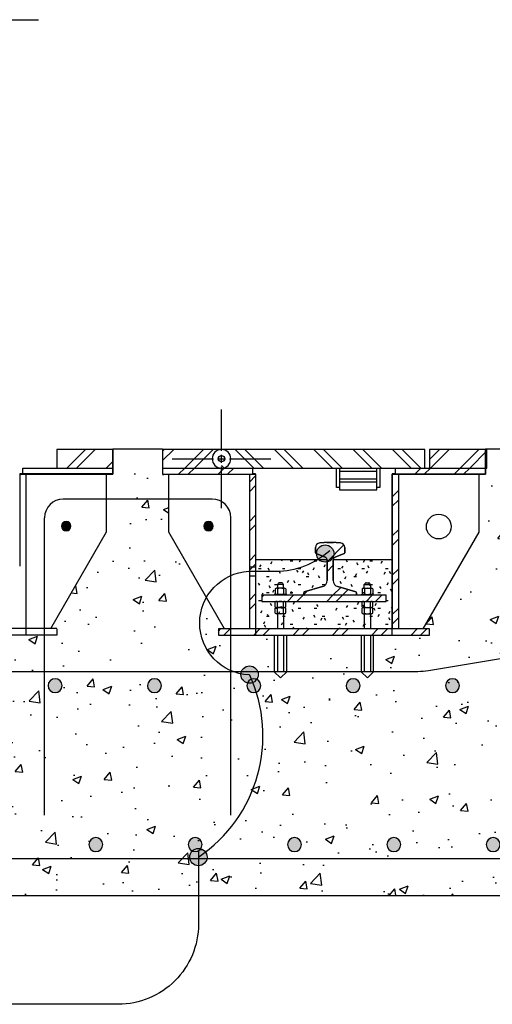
# Model space of a CAD drawing. Header units: inches. Extents: x 144.6 to 168.5, y 21.9 to 43.
# Tile 6 of 7: x 161 to 164, y 36.7 to 42.9. Entities that reach past the tile are written whole.
import ezdxf

# ---------------------------------------------------------------- set-up
doc = ezdxf.new("R2010")
doc.units = ezdxf.units.IN
doc.header["$MEASUREMENT"] = 0
doc.linetypes.add('HIDDEN', pattern=[0.375, 0.25, -0.125])
for name, color, linetype in [('E-DETL-GRPH', 3, 'Continuous'), ('G-Anno-Std-Scrn', 250, 'Continuous'), ('G-ANNO-STD-SCRN-HIDD', 250, 'HIDDEN')]:
    doc.layers.add(name, color=color, linetype=linetype)
pattern_1 = [(45, (160.82217, 48.16254), (-0.1225314, 0.1225314), []), (45, (160.82217, 48.3482), (-0.1225314, 0.1225314), [])]

# ---------------------------------------------------------------- blocks, each defined once
blk = doc.blocks.new('Reinforcing Bar Section_USACE - __9-1453024-Section 31')
h = blk.add_hatch(color=256)
h.dxf.hatch_style = 1
h.paths.add_polyline_path([(770.743, -19.078, 1), (771.868, -19.078, 1)])
for radius, start, end in [(0.562, 0, 180), (0.563, 180, 360)]:
    blk.add_arc((771.305, -19.078), radius, start, end)
blk = doc.blocks.new('Reinforcing Bar Section_USACE - __9-1493162-Section 31')
h = blk.add_hatch(color=256)
h.dxf.hatch_style = 1
h.paths.add_polyline_path([(773.77, -31.894, 1), (774.895, -31.894, 1)])
for start, end in [(0, 180), (180, 0)]:
    blk.add_arc((774.332, -31.894), 0.562, start, end)
blk = doc.blocks.new('*U9')
at = {"layer": 'G-Anno-Std-Scrn', "color": 0, "lineweight": -3, "transparency": 16777216}
for p, q in [((0, 0.05), (0, 0.308)), ((-0.308, 0), (-0.05, 0)), ((0.05, 0), (0.308, 0)), ((0, -0.308), (0, -0.05))]:
    blk.add_line(p, q, dxfattribs=at)
at = {"layer": 'G-Anno-Std-Scrn', "color": 0, "linetype": 'Continuous', "lineweight": -3, "transparency": 16777216}
for p, q in [((-0.025, 0), (0.025, 0)), ((0, -0.025), (0, 0.025))]:
    blk.add_line(p, q, dxfattribs=at)

msp = doc.modelspace()

# ---------------------------------------------------------------- hatches: boundary and pattern name
at = {"layer": 'E-DETL-GRPH', "lineweight": -3}
for points in [[(162.9716, 39.5678), (162.9366, 39.597), (162.9075, 39.597), (162.8754, 39.5707), (162.8695, 39.5415), (162.8783, 39.5153), (162.8958, 39.4978), (162.9366, 39.492), (162.9658, 39.5124)], [(162.5002, 38.8128), (162.4652, 38.842), (162.436, 38.842), (162.404, 38.8157), (162.3981, 38.7866), (162.4069, 38.7603), (162.4244, 38.7428), (162.4652, 38.737), (162.4944, 38.7574)], [(162.1822, 37.6739), (162.1472, 37.703), (162.118, 37.703), (162.0859, 37.6768), (162.0801, 37.6476), (162.0888, 37.6213), (162.1063, 37.6039), (162.1471, 37.598), (162.1763, 37.6185)]]:
    msp.add_hatch(color=256, dxfattribs=at).paths.add_polyline_path(points)
at = {"layer": 'G-Anno-Std-Scrn', "lineweight": -3}
h = msp.add_hatch(dxfattribs=at)
h.set_pattern_fill('AR-CONC', color=256, scale=0.07736, style=0)
h.set_pattern_definition([(50, (156.53366, 35.7097), (0.55487, -0.048545), [0.05802, -0.638217]), (355, (156.53366, 35.7097), (-0.107338, 0.581893), [0.046416, -0.510573]), (100.4514, (156.5799, 35.70565), (0.447532, 0.533348), [0.04931, -0.5424]), (46.184, (156.53366, 35.8644), (0.825614, -0.128045), [0.08703, -0.957325]), (96.6356, (156.6025, 35.85374), (0.72305, 0.753574), [0.073964, -0.8136]), (351.184, (156.5337, 35.8644), (0.72305, 0.753574), [0.069624, -0.76586]), (21, (156.61102, 35.82573), (0.461765, -0.311464), [0.05802, -0.638217]), (326, (156.611, 35.82573), (0.188228, 0.560973), [0.046416, -0.510573]), (71.4514, (156.6495, 35.7998), (0.649993, 0.24951), [0.04931, -0.5424]), (37.5, (156.53366, 35.7097), (0.0094068, 0.2575254), [0, -0.504385, 0, -0.5183094, 0, -0.5125075]), (7.5, (156.53366, 35.7097), (0.2035096, 0.3051154), [0, -0.295514, 0, -0.492781, 0, -0.195333]), (327.5, (156.36115, 35.7097), (0.412963, -0.0174484), [0, -0.193399, 0, -0.603405, 0, -0.800672]), (317.5, (156.2838, 35.7097), (0.451151, 0.077441), [0, -0.251419, 0, -0.400723, 0, -0.568593])])
h.paths.add_polyline_path([(168.3893, 40.1945), (163.9296, 40.1945), (163.9296, 40.0759), (163.92, 40.0372), (163.8813, 40.0372), (163.8813, 39.6757), (163.5332, 39.0728), (163.5718, 39.0728), (163.5718, 39.0341), (163.2237, 39.0341), (163.2237, 38.8056), (163.185, 38.767), (163.1464, 38.8056), (163.1464, 39.0341), (162.6822, 39.0341), (162.6822, 38.8056), (162.6435, 38.767), (162.6048, 38.8056), (162.6048, 39.0341), (162.4888, 39.0341), (162.2567, 39.0341), (162.2567, 39.0728), (162.2954, 39.0728), (161.9473, 39.6757), (161.9473, 40.0372), (161.9086, 40.0372), (161.9086, 40.1945), (161.5992, 40.1945), (161.5992, 40.0372), (161.5605, 40.0372), (161.5605, 39.6783), (161.2124, 39.0753), (161.251, 39.0753), (161.251, 39.0341), (160.9029, 39.0341), (160.9029, 38.8056), (160.8643, 38.767), (160.8256, 38.8056), (160.8256, 39.0341), (160.3614, 39.0341), (160.3614, 38.8056), (160.3227, 38.767), (160.2841, 38.8056), (160.2841, 39.0341), (160.168, 39.0341), (159.9359, 39.0341), (159.9359, 39.0753), (159.9746, 39.0753), (159.6265, 39.6783), (159.6265, 40.0372), (159.5878, 40.0372), (159.5878, 40.1945), (158.4661, 40.1945), (158.4661, 37.4095), (168.3893, 37.4095), (168.3893, 38.7283), (168.2733, 38.767), (168.5053, 38.8443), (168.3893, 38.883)])
h = msp.add_hatch(dxfattribs=at)
h.set_pattern_fill('FP_6', color=256, scale=0.07736, style=0, pattern_type=2)
h.set_pattern_definition(pattern_1)
h.paths.add_polyline_path([(161.5992, 40.0759), (161.5992, 40.192), (161.251, 40.192), (161.251, 40.0759)])
h = msp.add_hatch(dxfattribs=at)
h.set_pattern_fill('FP_6', color=256, scale=0.07736, style=0, pattern_type=2)
h.set_pattern_definition(pattern_1)
h.paths.add_polyline_path([(161.9086, 40.0759), (162.2761, 40.0759), (162.2761, 40.192), (161.9086, 40.192)])
h = msp.add_hatch(dxfattribs=at)
h.set_pattern_fill('FP_7', color=256, scale=0.07736, style=0, pattern_type=2)
h.set_pattern_definition([(135, (160.82217, 48.16254), (-0.1225314, -0.1225314), []), (135, (160.82217, 48.3482), (-0.1225314, -0.1225314), [])])
h.paths.add_polyline_path([(163.5435, 40.0759), (163.5435, 40.192), (162.2761, 40.192), (162.2761, 40.0759), (163.0437, 40.0759)])
h = msp.add_hatch(dxfattribs=at)
h.set_pattern_fill('FP_6', color=256, scale=0.07736, style=0, pattern_type=2)
h.set_pattern_definition(pattern_1)
h.paths.add_polyline_path([(163.9296, 40.0759), (163.9296, 40.192), (163.5718, 40.192), (163.5718, 40.0759)])
h = msp.add_hatch(dxfattribs=at)
h.set_pattern_fill('FP_6', color=256, scale=0.07736, style=0, pattern_type=2)
h.set_pattern_definition(pattern_1)
h.paths.add_polyline_path([(163.92, 40.0372), (163.92, 40.0759), (163.3591, 40.0759), (163.3591, 40.0372), (163.5718, 40.0372)])
h.paths.add_polyline_path([(162.4695, 40.0372), (162.4695, 40.0759), (161.9086, 40.0759), (161.9086, 40.0372), (161.9857, 40.0372)])
h = msp.add_hatch(dxfattribs=at)
h.set_pattern_fill('FP_6', color=256, scale=0.07736, style=0, pattern_type=2)
h.set_pattern_definition(pattern_1)
h.paths.add_polyline_path([(162.4888, 39.0728), (162.4888, 40.0372), (162.4501, 40.0372), (162.4501, 39.0728)])
h.paths.add_polyline_path([(163.3398, 39.0728), (163.3784, 39.0728), (163.3784, 40.0372), (163.3398, 40.0372), (163.3398, 39.2265)])
for points in [[(161.3155, 39.6857), (161.3272, 39.6913), (161.3352, 39.7014), (161.3381, 39.714), (161.3352, 39.7266), (161.3272, 39.7367), (161.3155, 39.7423), (161.3026, 39.7423), (161.291, 39.7367), (161.2829, 39.7266), (161.2801, 39.714), (161.2829, 39.7014), (161.291, 39.6913), (161.3026, 39.6857)], [(162.1893, 39.6846), (162.2022, 39.6846), (162.2139, 39.6902), (162.2219, 39.7003), (162.2248, 39.7129), (162.2219, 39.7255), (162.2139, 39.7356), (162.2022, 39.7412), (162.1893, 39.7412), (162.1777, 39.7356), (162.1696, 39.7255), (162.1668, 39.7129), (162.1696, 39.7003), (162.1777, 39.6902)]]:
    msp.add_hatch(color=256, dxfattribs=at).paths.add_polyline_path(points)
h = msp.add_hatch(dxfattribs=at)
h.set_pattern_fill('FP_6', color=256, scale=0.07736, style=0, pattern_type=2)
h.set_pattern_definition(pattern_1)
h.paths.add_polyline_path([(162.7934, 39.283), (163.1138, 39.2831), (163.1149, 39.2836), (163.1172, 39.2866), (163.1174, 39.2878), (163.1174, 39.2987), (163.116, 39.3021), (163.1139, 39.3033), (163.0001, 39.3368), (162.991, 39.3408), (162.9832, 39.347), (162.9773, 39.3549), (162.9736, 39.3641), (162.9723, 39.3739), (162.9729, 39.5077), (162.9745, 39.5121), (162.9771, 39.5159), (162.9805, 39.519), (162.9846, 39.5212), (163.0437, 39.5449), (163.0448, 39.548), (163.0448, 39.5801), (163.0437, 39.5878), (163.0413, 39.5939), (163.0371, 39.5998), (163.0316, 39.6044), (163.0251, 39.6075), (163.018, 39.609), (162.982, 39.6116), (162.9731, 39.6118), (162.924, 39.6116), (162.8879, 39.609), (162.8808, 39.6075), (162.8743, 39.6044), (162.8688, 39.5998), (162.8646, 39.5939), (162.862, 39.5872), (162.8611, 39.5801), (162.8611, 39.548), (162.863, 39.5442), (162.8649, 39.5433), (162.9254, 39.519), (162.9288, 39.5159), (162.9314, 39.5121), (162.9331, 39.5077), (162.9336, 39.5032), (162.9336, 39.3739), (162.9324, 39.3641), (162.9286, 39.3549), (162.9227, 39.347), (162.9149, 39.3408), (162.9059, 39.3368), (162.7909, 39.3028), (162.7899, 39.3021), (162.7886, 39.2987), (162.7887, 39.2866), (162.791, 39.2836), (162.7922, 39.2831)])
h = msp.add_hatch(dxfattribs=at)
h.set_pattern_fill('FP_5', color=256, scale=0.07736, style=0, pattern_type=2)
h.set_pattern_definition([(0, (160.822173, 48.162536), (0.19804062, 0.04951016), [0.0163384, -0.1322076, 0.0163384, -0.1322076, -0.7921625]), (0, (160.822173, 48.162536), (0.19804062, 0.04951016), [-0.297061, 0.0163384, -0.280738, 0.0163384, -0.1322076, -0.3465711]), (0, (160.822173, 48.162536), (0.19804062, 0.04951016), [-0.7426523, 0.0163384, -0.0826974, 0.0163384, -0.231228]), (120, (160.89644, 48.18729), (-0.14189736, 0.14675313), [0.0163384, -0.1322076, 0.0163384, -0.1322076, -0.7921625]), (120, (160.89644, 48.18729), (-0.14189736, 0.14675313), [-0.297061, 0.0163384, -0.280738, 0.0163384, -0.1322076, -0.3465711]), (120, (160.89644, 48.18729), (-0.14189736, 0.14675313), [-0.7426523, 0.0163384, -0.0826974, 0.0163384, -0.231228]), (240, (160.921193, 48.28631), (-0.05614326, -0.1962633), [0.0163384, -0.1322076, 0.0163384, -0.1322076, -0.7921625]), (240, (160.921193, 48.28631), (-0.05614326, -0.1962633), [-0.297061, 0.0163384, -0.280738, 0.0163384, -0.1322076, -0.3465711]), (240, (160.921193, 48.28631), (-0.05614326, -0.1962633), [-0.7426523, 0.0163384, -0.0826974, 0.0163384, -0.231228])])
h.paths.add_polyline_path([(163.0437, 39.0728), (163.3398, 39.0728), (163.3398, 39.5032), (162.9723, 39.5032), (162.9723, 39.3739), (162.9736, 39.3641), (162.9773, 39.3549), (162.9832, 39.347), (162.991, 39.3408), (163.0001, 39.3368), (163.115, 39.3028), (163.116, 39.3021), (163.1174, 39.2987), (163.1172, 39.2866), (163.1149, 39.2836), (163.1139, 39.283), (163.3011, 39.283), (163.3011, 39.2443), (162.5275, 39.2443), (162.5275, 39.283), (162.792, 39.2832), (162.791, 39.2836), (162.7887, 39.2866), (162.7886, 39.2878), (162.7886, 39.2987), (162.7899, 39.3021), (162.7922, 39.3034), (162.9059, 39.3368), (162.9149, 39.3408), (162.9227, 39.347), (162.9286, 39.3549), (162.9324, 39.3641), (162.9336, 39.3739), (162.9331, 39.5032), (162.4888, 39.5032), (162.4888, 39.0728)])
h = msp.add_hatch(dxfattribs=at)
h.set_pattern_fill('FP_6', color=256, scale=0.07736, style=0, pattern_type=2)
h.set_pattern_definition(pattern_1)
h.paths.add_polyline_path([(162.7934, 39.2443), (163.3011, 39.2443), (163.3011, 39.283), (162.5275, 39.283), (162.5275, 39.2443), (162.7886, 39.2443)])
h = msp.add_hatch(dxfattribs=at)
h.set_pattern_fill('FP_6', color=256, scale=0.07736, style=0, pattern_type=2)
h.set_pattern_definition(pattern_1)
h.paths.add_polyline_path([(163.3784, 39.0341), (163.5718, 39.0341), (163.5718, 39.0728), (162.2567, 39.0728), (162.2567, 39.0341), (163.3398, 39.0341)])

# ---------------------------------------------------------------- linework, layer by layer
at = {"layer": 'E-DETL-GRPH', "lineweight": -3}
for points in [[(162.4459, 38.7853, -0.942823), (162.4456, 39.4332), (162.6152, 39.4332, 0.185495), (162.95, 39.5618)], [(162.1325, 37.6871), (162.1325, 37.2309, -0.414214), (161.6325, 36.7309), (159.2005, 36.7309)]]:
    msp.add_lwpolyline(points, format="xyb", dxfattribs=at)
for centre in [(162.922, 39.543), (162.4506, 38.788), (162.1325, 37.6491)]:
    msp.add_circle(centre, 0.054, dxfattribs=at)
msp.add_arc((161.6206, 38.4056), 0.9138, 304.071, 24.73448, dxfattribs=at)
at = {"layer": 'G-Anno-Std-Scrn', "lineweight": -3}
for p, q in [((160.6709, 42.8731), (161.135, 42.8731)), ((161.5992, 40.192), (161.251, 40.192)), ((161.251, 40.192), (161.251, 40.0759)), ((161.251, 40.192), (161.251, 40.0759)), ((161.5992, 40.192), (161.251, 40.192)), ((161.9086, 40.1945), (161.5992, 40.1945)), ((161.5992, 40.1945), (161.5992, 40.192)), ((161.5992, 40.0759), (161.5992, 40.192)), ((161.5992, 40.192), (161.5992, 40.0372)), ((161.5992, 40.0372), (161.5992, 40.192)), ((161.9086, 40.192), (161.9086, 40.1945)), ((162.2761, 40.192), (161.9086, 40.192)), ((161.9086, 40.192), (161.9086, 40.0759)), ((163.5435, 40.192), (161.9086, 40.192)), ((161.9086, 40.192), (161.9086, 40.0372)), ((161.9086, 40.192), (161.9086, 40.0372)), ((163.5435, 40.0759), (163.5435, 40.192)), ((163.9296, 40.192), (163.5718, 40.192)), ((163.5718, 40.192), (163.5718, 40.0759)), ((163.5718, 40.192), (163.5718, 40.0759)), ((163.9296, 40.192), (163.5718, 40.192)), ((168.3893, 40.1945), (163.92, 40.1945)), ((163.92, 40.1945), (163.92, 40.192)), ((163.92, 40.0372), (163.92, 40.192)), ((163.9296, 40.0759), (163.9296, 40.192)), ((163.9296, 40.0759), (163.9296, 40.192)), ((161.0383, 40.0372), (161.0383, 40.0759)), ((161.0383, 40.0759), (161.5992, 40.0759)), ((161.251, 40.0759), (161.5992, 40.0759)), ((161.5992, 40.0759), (161.5992, 40.0398)), ((161.9086, 40.0759), (162.2761, 40.0759)), ((161.9086, 40.0759), (163.9296, 40.0759)), ((162.4695, 40.0759), (162.4695, 40.0372)), ((162.9916, 39.9543), (162.9916, 40.0759)), ((163.011, 40.0759), (163.011, 39.9543)), ((163.2431, 40.0553), (163.011, 40.0553)), ((163.011, 40.0553), (163.011, 39.9393)), ((163.2431, 39.9543), (163.2431, 40.0759)), ((163.2431, 39.9393), (163.2431, 40.0553)), ((163.2624, 40.0759), (163.2624, 39.9543)), ((163.3591, 40.0372), (163.3591, 40.0759)), ((163.5718, 40.0759), (163.9296, 40.0759)), ((163.92, 40.0759), (163.92, 40.0372)), ((161.5992, 40.0398), (161.019, 40.0398)), ((161.019, 40.0398), (161.019, 39.4645)), ((161.5992, 40.0372), (161.019, 40.0372)), ((161.019, 40.0372), (161.5992, 40.0372)), ((161.0577, 40.0372), (161.0577, 39.0341)), ((161.5605, 39.6783), (161.5605, 40.0398)), ((161.9086, 40.0372), (162.4888, 40.0372)), ((161.9086, 40.0372), (162.4888, 40.0372)), ((161.9473, 39.6757), (161.9473, 40.0372)), ((162.4501, 40.0372), (162.4501, 39.0728)), ((162.4888, 40.0398), (162.4695, 40.0398)), ((162.4888, 40.0372), (162.4888, 40.0398)), ((162.4888, 40.0372), (162.4888, 39.0728)), ((162.4888, 40.0372), (162.4888, 39.0341)), ((163.2431, 40.007), (163.011, 40.007)), ((163.2431, 39.9877), (163.011, 39.9877)), ((163.3591, 40.0398), (163.3398, 40.0398)), ((163.3398, 40.0398), (163.3398, 40.0372)), ((163.92, 40.0372), (163.3398, 40.0372)), ((163.3398, 40.0372), (163.3398, 39.0728)), ((163.3398, 39.0341), (163.3398, 40.0372)), ((163.3398, 40.0372), (163.92, 40.0372)), ((163.3784, 40.0372), (163.3784, 39.0728)), ((163.8813, 39.6757), (163.8813, 40.0372)), ((163.011, 39.9543), (162.9916, 39.9543)), ((163.011, 39.9393), (163.2431, 39.9393)), ((163.2624, 39.9543), (163.2431, 39.9543)), ((162.218, 39.8825), (161.2897, 39.8825)), ((161.1737, 37.9098), (161.1737, 39.7665)), ((162.3341, 37.9098), (162.3341, 39.7665)), ((161.2124, 39.0753), (161.5605, 39.6783)), ((162.2954, 39.0728), (161.9473, 39.6757)), ((163.5332, 39.0728), (163.8813, 39.6757)), ((162.8611, 39.5801), (162.8611, 39.548)), ((162.8611, 39.548), (162.8611, 39.5801)), ((162.9151, 39.6111), (162.8879, 39.609)), ((162.8879, 39.609), (162.9151, 39.6111)), ((162.9731, 39.6118), (162.9329, 39.6118)), ((162.9329, 39.6118), (162.9731, 39.6118)), ((163.018, 39.609), (162.9909, 39.6111)), ((162.9909, 39.6111), (163.018, 39.609)), ((163.0448, 39.548), (163.0448, 39.5801)), ((163.0448, 39.5801), (163.0448, 39.548)), ((162.9336, 39.5032), (162.4888, 39.5032)), ((162.8649, 39.5433), (162.9213, 39.5212)), ((162.9213, 39.5212), (162.8649, 39.5433)), ((162.9336, 39.5032), (162.9336, 39.3739)), ((162.9336, 39.3739), (162.9336, 39.5032)), ((162.9723, 39.3739), (162.9723, 39.5032)), ((163.3398, 39.5032), (162.9723, 39.5032)), ((162.9723, 39.5032), (162.9723, 39.3739)), ((162.9846, 39.5212), (163.041, 39.5433)), ((163.041, 39.5433), (162.9846, 39.5212)), ((162.6106, 39.3224), (162.6106, 39.2919)), ((162.6691, 39.3265), (162.6179, 39.3265)), ((162.6629, 39.3504), (162.6242, 39.3504)), ((162.6242, 39.3504), (162.6242, 39.3265)), ((162.6252, 39.3224), (162.6252, 39.2919)), ((162.6518, 39.3603), (162.6353, 39.3603)), ((162.6619, 39.3224), (162.6619, 39.2919)), ((162.6629, 39.3265), (162.6629, 39.3504)), ((162.6764, 39.3224), (162.6764, 39.2919)), ((162.9059, 39.3368), (162.792, 39.3033)), ((162.792, 39.3033), (162.9059, 39.3368)), ((163.1139, 39.3033), (163.0001, 39.3368)), ((163.0001, 39.3368), (163.1139, 39.3033)), ((163.1522, 39.3224), (163.1522, 39.2919)), ((163.1594, 39.3265), (163.2107, 39.3265)), ((163.1657, 39.3265), (163.1657, 39.3504)), ((163.1657, 39.3504), (163.2044, 39.3504)), ((163.1667, 39.3224), (163.1667, 39.2919)), ((163.1768, 39.3603), (163.1933, 39.3603)), ((163.2034, 39.3224), (163.2034, 39.2919)), ((163.2044, 39.3504), (163.2044, 39.3265)), ((163.2179, 39.3224), (163.2179, 39.2919)), ((163.3011, 39.283), (162.5275, 39.283)), ((162.5275, 39.283), (162.5275, 39.2443)), ((163.3011, 39.283), (162.5275, 39.283)), ((162.5275, 39.283), (162.5275, 39.2443)), ((162.6822, 39.2878), (162.6048, 39.2878)), ((162.6048, 39.2878), (162.6048, 39.283)), ((162.6822, 39.283), (162.6822, 39.2878)), ((162.7886, 39.2987), (162.7886, 39.2878)), ((162.7886, 39.2878), (162.7886, 39.2987)), ((163.1174, 39.2878), (163.1174, 39.2987)), ((163.1174, 39.2987), (163.1174, 39.2878)), ((163.1464, 39.283), (163.1464, 39.2878)), ((163.1464, 39.2878), (163.2237, 39.2878)), ((163.2237, 39.2878), (163.2237, 39.283)), ((163.3011, 39.2443), (163.3011, 39.283)), ((163.3011, 39.2443), (163.3011, 39.283)), ((162.5275, 39.2443), (163.3011, 39.2443)), ((162.5275, 39.2443), (163.3011, 39.2443)), ((162.6106, 39.2098), (162.6106, 39.2403)), ((162.6106, 39.1711), (162.6106, 39.2016)), ((162.6691, 39.2057), (162.6179, 39.2057)), ((162.6252, 39.2098), (162.6252, 39.2403)), ((162.6252, 39.1711), (162.6252, 39.2016)), ((162.6619, 39.2098), (162.6619, 39.2403)), ((162.6619, 39.1711), (162.6619, 39.2016)), ((162.6764, 39.2098), (162.6764, 39.2403)), ((162.6764, 39.1711), (162.6764, 39.2016)), ((163.1522, 39.2098), (163.1522, 39.2403)), ((163.1522, 39.1711), (163.1522, 39.2016)), ((163.1594, 39.2057), (163.2107, 39.2057)), ((163.1667, 39.2098), (163.1667, 39.2403)), ((163.1667, 39.1711), (163.1667, 39.2016)), ((163.2034, 39.2098), (163.2034, 39.2403)), ((163.2034, 39.1711), (163.2034, 39.2016)), ((163.2179, 39.2098), (163.2179, 39.2403)), ((163.2179, 39.1711), (163.2179, 39.2016)), ((162.6691, 39.167), (162.6179, 39.167)), ((162.6242, 39.167), (162.6242, 39.0728)), ((162.6629, 39.167), (162.6629, 39.0728)), ((163.1594, 39.167), (163.2107, 39.167)), ((163.1657, 39.167), (163.1657, 39.0728)), ((163.2044, 39.167), (163.2044, 39.0728)), ((161.251, 39.0753), (159.9359, 39.0753)), ((161.251, 39.0728), (161.251, 39.0341)), ((163.5718, 39.0728), (162.2567, 39.0728)), ((162.2567, 39.0728), (162.2567, 39.0341)), ((163.5718, 39.0341), (163.5718, 39.0728)), ((159.9359, 39.0366), (161.251, 39.0366)), ((161.251, 39.0341), (159.9359, 39.0341)), ((162.2567, 39.0341), (163.5718, 39.0341)), ((162.4888, 39.0341), (163.3398, 39.0341)), ((162.6048, 39.0341), (162.6048, 38.8056)), ((162.6242, 39.0341), (162.6242, 38.8056)), ((162.6629, 39.0341), (162.6629, 38.8056)), ((162.6822, 38.8056), (162.6822, 39.0341)), ((163.1464, 39.0341), (163.1464, 38.8056)), ((163.1657, 39.0341), (163.1657, 38.8056)), ((163.2044, 39.0341), (163.2044, 38.8056)), ((163.2237, 38.8056), (163.2237, 39.0341)), ((162.6048, 38.8056), (162.6435, 38.767)), ((162.6629, 38.8056), (162.6242, 38.8056)), ((162.6435, 38.767), (162.6822, 38.8056)), ((163.1464, 38.8056), (163.185, 38.767)), ((163.2044, 38.8056), (163.1657, 38.8056)), ((163.185, 38.767), (163.2237, 38.8056)), ((159.0472, 37.6402), (168.3893, 37.6402)), ((158.4661, 37.4095), (168.3893, 37.4095))]:
    msp.add_line(p, q, dxfattribs=at)
msp.add_lwpolyline([(168.3893, 39.615), (163.5663, 38.8112, -0.041311), (163.4995, 38.8056), (158.7397, 38.8056)], format="xyb", dxfattribs=at)
for centre, radius in [((162.2761, 40.1339), 0.0193), ((163.6299, 39.7114), 0.0774)]:
    msp.add_circle(centre, radius, dxfattribs=at)
for centre, radius, start, end in [((162.2761, 40.1339), 0.058, 90, 270), ((162.2761, 40.1339), 0.058, 270, 90), ((161.2897, 39.7665), 0.116, 90, 180), ((162.218, 39.7665), 0.116, 0, 90), ((161.3091, 39.714), 0.029, 0, 180), ((162.1958, 39.7129), 0.029, 0, 180), ((161.3091, 39.714), 0.029, 180, 0), ((162.1958, 39.7129), 0.029, 180, 0), ((162.8901, 39.5801), 0.029, 94.39871, 180), ((162.8901, 39.5801), 0.029, 94.39871, 180), ((162.9329, 39.3797), 0.2321, 90, 94.39871), ((162.9329, 39.3797), 0.2321, 90, 94.39871), ((162.9731, 39.3797), 0.2321, 85.60129, 90), ((162.9731, 39.3797), 0.2321, 85.60129, 90), ((163.0158, 39.5801), 0.029, 0, 85.60129), ((163.0158, 39.5801), 0.029, 0, 85.60129), ((162.8659, 39.548), 0.00483, 180, 258.11134), ((162.8659, 39.548), 0.00483, 180, 258.11134), ((162.9143, 39.5032), 0.0193, 0, 68.60231), ((162.9143, 39.5032), 0.0193, 0, 68.60231), ((162.9916, 39.5032), 0.0193, 111.39769, 180), ((162.9916, 39.5032), 0.0193, 111.39769, 180), ((163.04, 39.548), 0.00483, 281.88866, 0), ((163.04, 39.548), 0.00483, 281.88866, 0), ((162.8949, 39.3739), 0.0387, 286.38954, 0), ((162.8949, 39.3739), 0.0387, 286.38954, 0), ((163.011, 39.3739), 0.0387, 180, 253.61046), ((163.011, 39.3739), 0.0387, 180, 253.61046), ((162.6179, 39.318), 0.00848, 31.17195, 148.82805), ((162.62, 39.3611), 0.0115, 291.486, 339.93134), ((162.6435, 39.2827), 0.0437, 65.15355, 114.84645), ((162.6353, 39.3555), 0.00483, 90, 159.93134), ((162.6518, 39.3555), 0.00483, 20.06866, 90), ((162.6671, 39.3611), 0.0115, 200.06866, 248.514), ((162.6691, 39.318), 0.00848, 31.17195, 148.82805), ((163.1594, 39.318), 0.00848, 31.17195, 148.82805), ((163.1615, 39.3611), 0.0115, 291.486, 339.93134), ((163.185, 39.2827), 0.0437, 65.15355, 114.84645), ((163.1768, 39.3555), 0.00483, 90, 159.93134), ((163.1933, 39.3555), 0.00483, 20.06866, 90), ((163.2086, 39.3611), 0.0115, 200.06866, 248.514), ((163.2107, 39.318), 0.00848, 31.17195, 148.82805), ((162.6179, 39.2963), 0.00848, 211.17195, 328.82805), ((162.6435, 39.3316), 0.0437, 245.15355, 294.84645), ((162.6691, 39.2963), 0.00848, 211.17195, 328.82805), ((162.7934, 39.2987), 0.00483, 106.38954, 180), ((162.7934, 39.2987), 0.00483, 106.38954, 180), ((162.7934, 39.2878), 0.00483, 180, 270), ((162.7934, 39.2878), 0.00483, 180, 270), ((163.1125, 39.2878), 0.00483, 270, 0), ((163.1125, 39.2878), 0.00483, 270, 0), ((163.1125, 39.2987), 0.00483, 0, 73.61046), ((163.1125, 39.2987), 0.00483, 0, 73.61046), ((163.1594, 39.2963), 0.00848, 211.17195, 328.82805), ((163.185, 39.3316), 0.0437, 245.15355, 294.84645), ((163.2107, 39.2963), 0.00848, 211.17195, 328.82805), ((162.6179, 39.2359), 0.00848, 31.17195, 148.82805), ((162.6179, 39.2141), 0.00848, 211.17195, 328.82805), ((162.6179, 39.1972), 0.00848, 31.17195, 148.82805), ((162.6435, 39.2006), 0.0437, 65.15355, 114.84645), ((162.6435, 39.2494), 0.0437, 245.15355, 294.84645), ((162.6435, 39.1619), 0.0437, 65.15355, 114.84645), ((162.6691, 39.2359), 0.00848, 31.17195, 148.82805), ((162.6691, 39.2141), 0.00848, 211.17195, 328.82805), ((162.6691, 39.1972), 0.00848, 31.17195, 148.82805), ((163.1594, 39.2359), 0.00848, 31.17195, 148.82805), ((163.1594, 39.2141), 0.00848, 211.17195, 328.82805), ((163.1594, 39.1972), 0.00848, 31.17195, 148.82805), ((163.185, 39.2006), 0.0437, 65.15355, 114.84645), ((163.185, 39.2494), 0.0437, 245.15355, 294.84645), ((163.185, 39.1619), 0.0437, 65.15355, 114.84645), ((163.2107, 39.2359), 0.00848, 31.17195, 148.82805), ((163.2107, 39.2141), 0.00848, 211.17195, 328.82805), ((163.2107, 39.1972), 0.00848, 31.17195, 148.82805), ((162.6179, 39.1755), 0.00848, 211.17195, 328.82805), ((162.6435, 39.2108), 0.0437, 245.15355, 294.84645), ((162.6691, 39.1755), 0.00848, 211.17195, 328.82805), ((163.1594, 39.1755), 0.00848, 211.17195, 328.82805), ((163.185, 39.2108), 0.0437, 245.15355, 294.84645), ((163.2107, 39.1755), 0.00848, 211.17195, 328.82805)]:
    msp.add_arc(centre, radius, start, end, dxfattribs=at)
at = {"layer": 'G-ANNO-STD-SCRN-HIDD', "lineweight": -3, "ltscale": 0.09}
for p, q in [((162.4501, 39.4594), (162.4888, 39.4594)), ((162.4501, 39.4047), (162.4888, 39.4047))]:
    msp.add_line(p, q, dxfattribs=at)

# ---------------------------------------------------------------- block references
at = {"layer": 'G-Anno-Std-Scrn', "lineweight": -3}
msp.add_blockref('*U9', (162.2761, 40.1339), dxfattribs=at)
at = {"layer": 'G-Anno-Std-Scrn', "lineweight": -3, "xscale": 0.07735961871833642, "yscale": 0.07735961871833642, "zscale": 0.07735961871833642}
for name, p in [('Reinforcing Bar Section_USACE - __9-1453024-Section 31', (101.5715, 40.1945)), ('Reinforcing Bar Section_USACE - __9-1453024-Section 31', (102.1904, 40.1945)), ('Reinforcing Bar Section_USACE - __9-1453024-Section 31', (102.8093, 40.1945)), ('Reinforcing Bar Section_USACE - __9-1453024-Section 31', (103.4281, 40.1945)), ('Reinforcing Bar Section_USACE - __9-1453024-Section 31', (104.047, 40.1945)), ('Reinforcing Bar Section_USACE - __9-1493162-Section 31', (101.5909, 40.1945)), ('Reinforcing Bar Section_USACE - __9-1493162-Section 31', (102.2097, 40.1945)), ('Reinforcing Bar Section_USACE - __9-1493162-Section 31', (102.8286, 40.1945)), ('Reinforcing Bar Section_USACE - __9-1493162-Section 31', (103.4475, 40.1945)), ('Reinforcing Bar Section_USACE - __9-1493162-Section 31', (104.0664, 40.1945))]:
    msp.add_blockref(name, p, dxfattribs=at)

doc.saveas('drawing.dxf')
